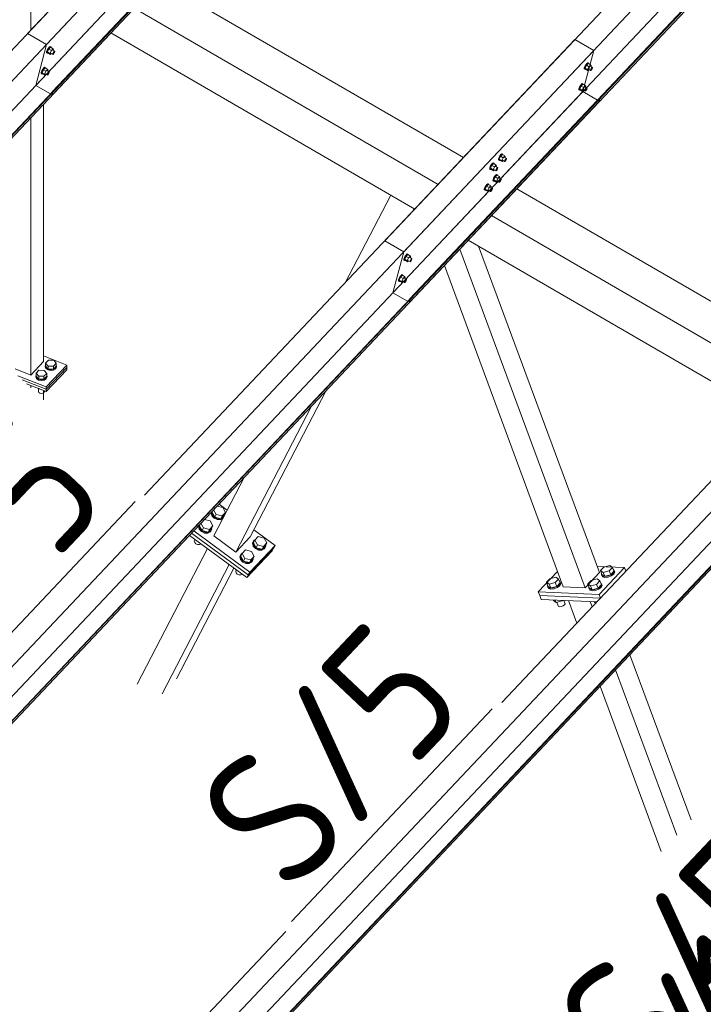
# Model space of a CAD drawing. Header units: millimetres. Extents: x -681 to 506, y -45 to 794.
# Tile 74 of 256: x -415 to -390, y 355 to 391. Entities that reach past the tile are written whole.
import ezdxf

# ---------------------------------------------------------------- set-up
doc = ezdxf.new("R2010")
doc.units = ezdxf.units.MM
doc.header["$LTSCALE"] = 0.6
doc.linetypes.add('XKITLINE00', pattern=[0])
for name, color, linetype, lineweight in [('Bolt', 7, 'Continuous', 0), ('Part', 2, 'Continuous', 0), ('PartMark', 3, 'Continuous', 0)]:
    doc.layers.add(name, color=color, linetype=linetype, lineweight=lineweight)
doc.styles.add('ISOCPEUR', font='ISOCPEUR.TTF')

msp = doc.modelspace()

# ---------------------------------------------------------------- linework, layer by layer
at = {"layer": 'Bolt', "color": 3, "linetype": 'XKITLINE00', "lineweight": 0}
for p, q in [((-413.615, 390.115), (-413.613, 390.151)), ((-413.592, 390.206), (-413.613, 390.151)), ((-413.558, 390.266), (-413.592, 390.206)), ((-413.592, 390.102), (-413.59, 390.137)), ((-413.59, 390.137), (-413.568, 390.193)), ((-413.533, 390.249), (-413.584, 390.144)), ((-413.491, 390.09), (-413.584, 390.144)), ((-413.584, 390.144), (-413.571, 390.105)), ((-413.568, 390.193), (-413.534, 390.253)), ((-413.52, 390.315), (-413.558, 390.266)), ((-413.534, 390.253), (-413.497, 390.301)), ((-413.47, 390.316), (-413.533, 390.249)), ((-413.44, 390.195), (-413.533, 390.249)), ((-413.489, 390.339), (-413.52, 390.315)), ((-413.497, 390.301), (-413.465, 390.326)), ((-413.491, 390.09), (-413.44, 390.195)), ((-413.472, 390.333), (-413.489, 390.339)), ((-413.472, 390.333), (-413.449, 390.32)), ((-413.47, 390.316), (-413.377, 390.262)), ((-413.465, 390.326), (-413.449, 390.32)), ((-413.449, 390.32), (-413.45, 390.304)), ((-413.377, 390.262), (-413.44, 390.195)), ((-413.392, 390.211), (-413.317, 390.168)), ((-413.364, 390.224), (-413.377, 390.262)), ((-413.377, 390.105), (-413.36, 390.135)), ((-413.375, 390.202), (-413.364, 390.224)), ((-413.36, 390.135), (-413.341, 390.159)), ((-413.341, 390.159), (-413.326, 390.171)), ((-413.319, 390.15), (-413.329, 390.123)), ((-413.326, 390.171), (-413.317, 390.168)), ((-413.317, 390.168), (-413.319, 390.15)), ((-413.615, 390.115), (-413.592, 390.102)), ((-413.576, 390.096), (-413.592, 390.102)), ((-413.566, 390.103), (-413.576, 390.096)), ((-413.571, 390.105), (-413.478, 390.052)), ((-413.491, 390.09), (-413.478, 390.052)), ((-413.478, 390.052), (-413.442, 390.09)), ((-413.463, 390.102), (-413.389, 390.059)), ((-413.389, 390.059), (-413.388, 390.077)), ((-413.381, 390.056), (-413.389, 390.059)), ((-413.388, 390.077), (-413.377, 390.105)), ((-413.365, 390.068), (-413.381, 390.056)), ((-413.346, 390.093), (-413.365, 390.068)), ((-413.329, 390.123), (-413.346, 390.093)), ((-413.789, 389.451), (-413.81, 389.395)), ((-413.755, 389.511), (-413.789, 389.451)), ((-413.787, 389.382), (-413.766, 389.437)), ((-413.731, 389.494), (-413.781, 389.388)), ((-413.766, 389.437), (-413.732, 389.497)), ((-413.717, 389.559), (-413.755, 389.511)), ((-413.732, 389.497), (-413.694, 389.546)), ((-413.668, 389.56), (-413.731, 389.494)), ((-413.638, 389.44), (-413.731, 389.494)), ((-413.686, 389.584), (-413.717, 389.559)), ((-413.694, 389.546), (-413.663, 389.57)), ((-413.688, 389.334), (-413.638, 389.44)), ((-413.669, 389.577), (-413.686, 389.584)), ((-413.669, 389.577), (-413.646, 389.564)), ((-413.668, 389.56), (-413.575, 389.507)), ((-413.663, 389.57), (-413.646, 389.564)), ((-413.646, 389.564), (-413.647, 389.549)), ((-413.575, 389.507), (-413.638, 389.44)), ((-413.589, 389.456), (-413.515, 389.413)), ((-413.562, 389.468), (-413.575, 389.507)), ((-413.572, 389.446), (-413.562, 389.468)), ((-413.539, 389.403), (-413.523, 389.416)), ((-413.523, 389.416), (-413.515, 389.413)), ((-413.515, 389.413), (-413.516, 389.395)), ((-394.036, 389.525), (-394.034, 389.56)), ((-394.036, 389.525), (-394.013, 389.511)), ((-394.013, 389.615), (-394.034, 389.56)), ((-393.979, 389.675), (-394.013, 389.615)), ((-394.013, 389.511), (-394.01, 389.547)), ((-393.996, 389.505), (-394.013, 389.511)), ((-394.01, 389.547), (-393.989, 389.602)), ((-393.954, 389.658), (-394.004, 389.553)), ((-393.912, 389.499), (-394.004, 389.553)), ((-394.004, 389.553), (-393.992, 389.515)), ((-393.987, 389.512), (-393.996, 389.505)), ((-393.992, 389.515), (-393.899, 389.461)), ((-393.989, 389.602), (-393.955, 389.662)), ((-393.941, 389.724), (-393.979, 389.675)), ((-393.955, 389.662), (-393.918, 389.711)), ((-393.891, 389.725), (-393.954, 389.658)), ((-393.861, 389.604), (-393.954, 389.658)), ((-393.909, 389.749), (-393.941, 389.724)), ((-393.918, 389.711), (-393.886, 389.735)), ((-393.912, 389.499), (-393.861, 389.604)), ((-393.912, 389.499), (-393.899, 389.461)), ((-393.893, 389.742), (-393.909, 389.749)), ((-393.899, 389.461), (-393.863, 389.499)), ((-393.893, 389.742), (-393.869, 389.729)), ((-393.891, 389.725), (-393.798, 389.671)), ((-393.886, 389.735), (-393.869, 389.729)), ((-393.884, 389.512), (-393.81, 389.469)), ((-393.869, 389.729), (-393.871, 389.714)), ((-393.798, 389.671), (-393.861, 389.604)), ((-393.812, 389.621), (-393.738, 389.577)), ((-393.81, 389.469), (-393.809, 389.486)), ((-393.802, 389.465), (-393.81, 389.469)), ((-393.809, 389.486), (-393.798, 389.514)), ((-393.786, 389.478), (-393.802, 389.465)), ((-393.785, 389.633), (-393.798, 389.671)), ((-393.798, 389.514), (-393.781, 389.544)), ((-393.796, 389.611), (-393.785, 389.633)), ((-393.767, 389.502), (-393.786, 389.478)), ((-393.781, 389.544), (-393.762, 389.568)), ((-393.75, 389.532), (-393.767, 389.502)), ((-393.762, 389.568), (-393.746, 389.581)), ((-393.739, 389.56), (-393.75, 389.532)), ((-393.746, 389.581), (-393.738, 389.577)), ((-393.738, 389.577), (-393.739, 389.56)), ((-413.813, 389.36), (-413.81, 389.395)), ((-413.813, 389.36), (-413.79, 389.346)), ((-413.79, 389.346), (-413.787, 389.382)), ((-413.773, 389.34), (-413.79, 389.346)), ((-413.688, 389.334), (-413.781, 389.388)), ((-413.781, 389.388), (-413.768, 389.35)), ((-413.764, 389.347), (-413.773, 389.34)), ((-413.768, 389.35), (-413.675, 389.296)), ((-413.688, 389.334), (-413.675, 389.296)), ((-413.675, 389.296), (-413.639, 389.334)), ((-413.661, 389.347), (-413.587, 389.304)), ((-413.587, 389.304), (-413.585, 389.322)), ((-413.578, 389.301), (-413.587, 389.304)), ((-413.585, 389.322), (-413.575, 389.349)), ((-413.563, 389.313), (-413.578, 389.301)), ((-413.575, 389.349), (-413.558, 389.379)), ((-413.544, 389.337), (-413.563, 389.313)), ((-413.558, 389.379), (-413.539, 389.403)), ((-413.527, 389.367), (-413.544, 389.337)), ((-413.516, 389.395), (-413.527, 389.367)), ((-394.234, 388.769), (-394.231, 388.805)), ((-394.234, 388.769), (-394.21, 388.756)), ((-394.21, 388.86), (-394.231, 388.805)), ((-394.176, 388.92), (-394.21, 388.86)), ((-394.21, 388.756), (-394.208, 388.791)), ((-394.194, 388.749), (-394.21, 388.756)), ((-394.208, 388.791), (-394.187, 388.846)), ((-394.152, 388.903), (-394.202, 388.798)), ((-394.109, 388.744), (-394.202, 388.798)), ((-394.202, 388.798), (-394.189, 388.759)), ((-394.185, 388.757), (-394.194, 388.749)), ((-394.189, 388.759), (-394.096, 388.705)), ((-394.187, 388.846), (-394.153, 388.906)), ((-394.138, 388.969), (-394.176, 388.92)), ((-394.153, 388.906), (-394.115, 388.955)), ((-394.088, 388.97), (-394.152, 388.903)), ((-394.059, 388.849), (-394.152, 388.903)), ((-394.107, 388.993), (-394.138, 388.969)), ((-394.115, 388.955), (-394.084, 388.98)), ((-394.109, 388.744), (-394.059, 388.849)), ((-394.109, 388.744), (-394.096, 388.705)), ((-394.09, 388.987), (-394.107, 388.993)), ((-394.096, 388.705), (-394.06, 388.744)), ((-394.09, 388.987), (-394.067, 388.973)), ((-394.088, 388.97), (-393.995, 388.916)), ((-394.084, 388.98), (-394.067, 388.973)), ((-394.082, 388.756), (-394.007, 388.713)), ((-394.067, 388.973), (-394.068, 388.958)), ((-393.995, 388.916), (-394.059, 388.849)), ((-394.01, 388.865), (-393.936, 388.822)), ((-394.007, 388.713), (-394.006, 388.731)), ((-393.999, 388.71), (-394.007, 388.713)), ((-394.006, 388.731), (-393.996, 388.758)), ((-393.983, 388.722), (-393.999, 388.71)), ((-393.996, 388.758), (-393.979, 388.788)), ((-393.983, 388.878), (-393.995, 388.916)), ((-393.993, 388.855), (-393.983, 388.878)), ((-393.964, 388.747), (-393.983, 388.722)), ((-393.979, 388.788), (-393.96, 388.813)), ((-393.947, 388.777), (-393.964, 388.747)), ((-393.96, 388.813), (-393.944, 388.825)), ((-393.937, 388.804), (-393.947, 388.777)), ((-393.944, 388.825), (-393.936, 388.822)), ((-393.936, 388.822), (-393.937, 388.804)), ((-397.163, 386.212), (-397.161, 386.248)), ((-397.163, 386.212), (-397.14, 386.199)), ((-397.14, 386.303), (-397.161, 386.248)), ((-397.106, 386.363), (-397.14, 386.303)), ((-397.14, 386.199), (-397.137, 386.234)), ((-397.123, 386.193), (-397.14, 386.199)), ((-397.137, 386.234), (-397.116, 386.29)), ((-397.081, 386.346), (-397.132, 386.241)), ((-397.039, 386.187), (-397.132, 386.241)), ((-397.132, 386.241), (-397.119, 386.202)), ((-397.114, 386.2), (-397.123, 386.193)), ((-397.119, 386.202), (-397.026, 386.148)), ((-397.116, 386.29), (-397.082, 386.35)), ((-397.068, 386.412), (-397.106, 386.363)), ((-397.082, 386.35), (-397.045, 386.398)), ((-397.018, 386.413), (-397.081, 386.346)), ((-396.988, 386.292), (-397.081, 386.346)), ((-397.036, 386.436), (-397.068, 386.412)), ((-397.045, 386.398), (-397.013, 386.423)), ((-397.039, 386.187), (-396.988, 386.292)), ((-397.039, 386.187), (-397.026, 386.148)), ((-397.02, 386.43), (-397.036, 386.436)), ((-397.026, 386.148), (-396.99, 386.187)), ((-397.02, 386.43), (-396.997, 386.416)), ((-397.018, 386.413), (-396.925, 386.359)), ((-397.013, 386.423), (-396.997, 386.416)), ((-397.011, 386.199), (-396.937, 386.156)), ((-396.997, 386.416), (-396.998, 386.401)), ((-396.925, 386.359), (-396.988, 386.292)), ((-396.939, 386.308), (-396.865, 386.265)), ((-396.936, 386.174), (-396.925, 386.202)), ((-396.912, 386.321), (-396.925, 386.359)), ((-396.925, 386.202), (-396.908, 386.232)), ((-396.923, 386.298), (-396.912, 386.321)), ((-396.894, 386.19), (-396.913, 386.165)), ((-396.908, 386.232), (-396.889, 386.256)), ((-396.877, 386.22), (-396.894, 386.19)), ((-396.889, 386.256), (-396.873, 386.268)), ((-396.866, 386.247), (-396.877, 386.22)), ((-396.873, 386.268), (-396.865, 386.265)), ((-396.865, 386.265), (-396.866, 386.247)), ((-397.48, 385.877), (-397.478, 385.912)), ((-397.48, 385.877), (-397.457, 385.863)), ((-397.457, 385.967), (-397.478, 385.912)), ((-397.423, 386.027), (-397.457, 385.967)), ((-397.457, 385.863), (-397.454, 385.899)), ((-397.44, 385.857), (-397.457, 385.863)), ((-397.454, 385.899), (-397.433, 385.954)), ((-397.398, 386.01), (-397.449, 385.905)), ((-397.356, 385.851), (-397.449, 385.905)), ((-397.449, 385.905), (-397.436, 385.867)), ((-397.431, 385.864), (-397.44, 385.857)), ((-397.436, 385.867), (-397.343, 385.813)), ((-397.433, 385.954), (-397.399, 386.014)), ((-397.385, 386.076), (-397.423, 386.027)), ((-397.399, 386.014), (-397.362, 386.063)), ((-397.335, 386.077), (-397.398, 386.01)), ((-397.305, 385.956), (-397.398, 386.01)), ((-397.353, 386.101), (-397.385, 386.076)), ((-397.362, 386.063), (-397.33, 386.087)), ((-397.356, 385.851), (-397.305, 385.956)), ((-397.356, 385.851), (-397.343, 385.813)), ((-397.337, 386.094), (-397.353, 386.101)), ((-397.343, 385.813), (-397.307, 385.851)), ((-397.337, 386.094), (-397.314, 386.081)), ((-397.335, 386.077), (-397.242, 386.023)), ((-397.33, 386.087), (-397.314, 386.081)), ((-397.328, 385.864), (-397.254, 385.82)), ((-397.314, 386.081), (-397.315, 386.065)), ((-397.242, 386.023), (-397.305, 385.956)), ((-397.257, 385.972), (-397.182, 385.929)), ((-397.254, 385.82), (-397.253, 385.838)), ((-397.253, 385.838), (-397.242, 385.866)), ((-397.23, 385.829), (-397.246, 385.817)), ((-397.229, 385.985), (-397.242, 386.023)), ((-397.242, 385.866), (-397.225, 385.896)), ((-397.24, 385.963), (-397.229, 385.985)), ((-397.211, 385.854), (-397.23, 385.829)), ((-397.225, 385.896), (-397.206, 385.92)), ((-397.194, 385.884), (-397.211, 385.854)), ((-397.206, 385.92), (-397.191, 385.932)), ((-397.183, 385.911), (-397.194, 385.884)), ((-397.191, 385.932), (-397.182, 385.929)), ((-397.182, 385.929), (-397.183, 385.911)), ((-396.937, 386.156), (-396.936, 386.174)), ((-396.929, 386.153), (-396.937, 386.156)), ((-396.913, 386.165), (-396.929, 386.153)), ((-397.361, 385.457), (-397.358, 385.492)), ((-397.337, 385.548), (-397.358, 385.492)), ((-397.338, 385.443), (-397.335, 385.479)), ((-397.303, 385.608), (-397.337, 385.548)), ((-397.335, 385.479), (-397.314, 385.534)), ((-397.279, 385.59), (-397.329, 385.485)), ((-397.236, 385.431), (-397.329, 385.485)), ((-397.329, 385.485), (-397.316, 385.447)), ((-397.314, 385.534), (-397.28, 385.594)), ((-397.265, 385.656), (-397.303, 385.608)), ((-397.28, 385.594), (-397.242, 385.643)), ((-397.215, 385.657), (-397.279, 385.59)), ((-397.186, 385.537), (-397.279, 385.59)), ((-397.234, 385.681), (-397.265, 385.656)), ((-397.246, 385.817), (-397.254, 385.82)), ((-397.242, 385.643), (-397.211, 385.667)), ((-397.236, 385.431), (-397.186, 385.537)), ((-397.217, 385.674), (-397.234, 385.681)), ((-397.217, 385.674), (-397.194, 385.661)), ((-397.215, 385.657), (-397.122, 385.603)), ((-397.211, 385.667), (-397.194, 385.661)), ((-397.194, 385.661), (-397.195, 385.646)), ((-397.122, 385.603), (-397.186, 385.537)), ((-397.137, 385.553), (-397.063, 385.509)), ((-397.123, 385.446), (-397.106, 385.476)), ((-397.11, 385.565), (-397.122, 385.603)), ((-397.12, 385.543), (-397.11, 385.565)), ((-397.106, 385.476), (-397.087, 385.5)), ((-397.087, 385.5), (-397.071, 385.513)), ((-397.064, 385.492), (-397.074, 385.464)), ((-397.071, 385.513), (-397.063, 385.509)), ((-397.063, 385.509), (-397.064, 385.492)), ((-397.678, 385.121), (-397.675, 385.157)), ((-397.678, 385.121), (-397.655, 385.108)), ((-397.654, 385.212), (-397.675, 385.157)), ((-397.655, 385.108), (-397.652, 385.143)), ((-397.638, 385.101), (-397.655, 385.108)), ((-397.62, 385.272), (-397.654, 385.212)), ((-397.652, 385.143), (-397.631, 385.198)), ((-397.596, 385.255), (-397.646, 385.149)), ((-397.553, 385.095), (-397.646, 385.149)), ((-397.646, 385.149), (-397.633, 385.111)), ((-397.629, 385.108), (-397.638, 385.101)), ((-397.633, 385.111), (-397.54, 385.057)), ((-397.631, 385.198), (-397.597, 385.258)), ((-397.582, 385.32), (-397.62, 385.272)), ((-397.597, 385.258), (-397.559, 385.307)), ((-397.532, 385.322), (-397.596, 385.255)), ((-397.503, 385.201), (-397.596, 385.255)), ((-397.551, 385.345), (-397.582, 385.32)), ((-397.559, 385.307), (-397.528, 385.332)), ((-397.553, 385.095), (-397.503, 385.201)), ((-397.534, 385.339), (-397.551, 385.345)), ((-397.534, 385.339), (-397.511, 385.325)), ((-397.532, 385.322), (-397.44, 385.268)), ((-397.528, 385.332), (-397.511, 385.325)), ((-397.526, 385.108), (-397.451, 385.065)), ((-397.511, 385.325), (-397.512, 385.31)), ((-397.44, 385.268), (-397.503, 385.201)), ((-397.454, 385.217), (-397.38, 385.174)), ((-397.45, 385.083), (-397.44, 385.11)), ((-397.427, 385.229), (-397.44, 385.268)), ((-397.44, 385.11), (-397.423, 385.14)), ((-397.437, 385.207), (-397.427, 385.229)), ((-397.423, 385.14), (-397.404, 385.165)), ((-397.392, 385.128), (-397.409, 385.098)), ((-397.404, 385.165), (-397.388, 385.177)), ((-397.381, 385.156), (-397.392, 385.128)), ((-397.388, 385.177), (-397.38, 385.174)), ((-397.38, 385.174), (-397.381, 385.156)), ((-397.361, 385.457), (-397.338, 385.443)), ((-397.321, 385.437), (-397.338, 385.443)), ((-397.312, 385.444), (-397.321, 385.437)), ((-397.316, 385.447), (-397.223, 385.393)), ((-397.236, 385.431), (-397.223, 385.393)), ((-397.223, 385.393), (-397.187, 385.431)), ((-397.209, 385.444), (-397.134, 385.401)), ((-397.134, 385.401), (-397.133, 385.418)), ((-397.126, 385.398), (-397.134, 385.401)), ((-397.133, 385.418), (-397.123, 385.446)), ((-397.11, 385.41), (-397.126, 385.398)), ((-397.091, 385.434), (-397.11, 385.41)), ((-397.074, 385.464), (-397.091, 385.434)), ((-397.553, 385.095), (-397.54, 385.057)), ((-397.54, 385.057), (-397.504, 385.095)), ((-397.451, 385.065), (-397.45, 385.083)), ((-397.443, 385.062), (-397.451, 385.065)), ((-397.427, 385.074), (-397.443, 385.062)), ((-397.409, 385.098), (-397.427, 385.074)), ((-400.607, 382.564), (-400.605, 382.6)), ((-400.584, 382.655), (-400.605, 382.6)), ((-400.55, 382.715), (-400.584, 382.655)), ((-400.582, 382.586), (-400.56, 382.641)), ((-400.525, 382.698), (-400.576, 382.592)), ((-400.56, 382.641), (-400.526, 382.701)), ((-400.512, 382.764), (-400.55, 382.715)), ((-400.526, 382.701), (-400.489, 382.75)), ((-400.462, 382.765), (-400.525, 382.698)), ((-400.432, 382.644), (-400.525, 382.698)), ((-400.48, 382.788), (-400.512, 382.764)), ((-400.489, 382.75), (-400.457, 382.775)), ((-400.483, 382.539), (-400.432, 382.644)), ((-400.464, 382.782), (-400.48, 382.788)), ((-400.464, 382.782), (-400.441, 382.768)), ((-400.462, 382.765), (-400.369, 382.711)), ((-400.457, 382.775), (-400.441, 382.768)), ((-400.441, 382.768), (-400.442, 382.753)), ((-400.369, 382.711), (-400.432, 382.644)), ((-400.384, 382.66), (-400.309, 382.617)), ((-400.356, 382.672), (-400.369, 382.711)), ((-400.367, 382.65), (-400.356, 382.672)), ((-400.352, 382.583), (-400.333, 382.608)), ((-400.333, 382.608), (-400.318, 382.62)), ((-400.311, 382.599), (-400.321, 382.571)), ((-400.318, 382.62), (-400.309, 382.617)), ((-400.309, 382.617), (-400.311, 382.599)), ((-400.607, 382.564), (-400.584, 382.551)), ((-400.584, 382.551), (-400.582, 382.586)), ((-400.567, 382.544), (-400.584, 382.551)), ((-400.483, 382.539), (-400.576, 382.592)), ((-400.576, 382.592), (-400.563, 382.554)), ((-400.558, 382.552), (-400.567, 382.544)), ((-400.563, 382.554), (-400.47, 382.5)), ((-400.483, 382.539), (-400.47, 382.5)), ((-400.47, 382.5), (-400.434, 382.539)), ((-400.455, 382.551), (-400.381, 382.508)), ((-400.381, 382.508), (-400.38, 382.526)), ((-400.373, 382.505), (-400.381, 382.508)), ((-400.38, 382.526), (-400.369, 382.553)), ((-400.357, 382.517), (-400.373, 382.505)), ((-400.369, 382.553), (-400.352, 382.583)), ((-400.338, 382.541), (-400.357, 382.517)), ((-400.321, 382.571), (-400.338, 382.541)), ((-400.781, 381.899), (-400.802, 381.844)), ((-400.747, 381.959), (-400.781, 381.899)), ((-400.779, 381.831), (-400.758, 381.886)), ((-400.723, 381.942), (-400.773, 381.837)), ((-400.758, 381.886), (-400.724, 381.946)), ((-400.709, 382.008), (-400.747, 381.959)), ((-400.724, 381.946), (-400.686, 381.995)), ((-400.659, 382.009), (-400.723, 381.942)), ((-400.63, 381.888), (-400.723, 381.942)), ((-400.678, 382.033), (-400.709, 382.008)), ((-400.686, 381.995), (-400.655, 382.019)), ((-400.68, 381.783), (-400.63, 381.888)), ((-400.661, 382.026), (-400.678, 382.033)), ((-400.661, 382.026), (-400.638, 382.013)), ((-400.659, 382.009), (-400.567, 381.955)), ((-400.655, 382.019), (-400.638, 382.013)), ((-400.638, 382.013), (-400.639, 381.997)), ((-400.567, 381.955), (-400.63, 381.888)), ((-400.581, 381.904), (-400.507, 381.861)), ((-400.554, 381.917), (-400.567, 381.955)), ((-400.564, 381.895), (-400.554, 381.917)), ((-400.805, 381.809), (-400.802, 381.844)), ((-400.805, 381.809), (-400.782, 381.795)), ((-400.782, 381.795), (-400.779, 381.831)), ((-400.765, 381.789), (-400.782, 381.795)), ((-400.68, 381.783), (-400.773, 381.837)), ((-400.773, 381.837), (-400.76, 381.799)), ((-400.756, 381.796), (-400.765, 381.789)), ((-400.76, 381.799), (-400.667, 381.745)), ((-400.68, 381.783), (-400.667, 381.745)), ((-400.667, 381.745), (-400.631, 381.783)), ((-400.653, 381.796), (-400.578, 381.752)), ((-400.578, 381.752), (-400.577, 381.77)), ((-400.57, 381.749), (-400.578, 381.752)), ((-400.577, 381.77), (-400.567, 381.798)), ((-400.554, 381.762), (-400.57, 381.749)), ((-400.567, 381.798), (-400.55, 381.828)), ((-400.536, 381.786), (-400.554, 381.762)), ((-400.55, 381.828), (-400.531, 381.852)), ((-400.519, 381.816), (-400.536, 381.786)), ((-400.531, 381.852), (-400.515, 381.864)), ((-400.508, 381.843), (-400.519, 381.816)), ((-400.515, 381.864), (-400.507, 381.861)), ((-400.507, 381.861), (-400.508, 381.843)), ((-413.662, 378.704), (-413.649, 378.733)), ((-413.636, 378.638), (-413.662, 378.704)), ((-413.662, 378.679), (-413.662, 378.704)), ((-413.662, 378.679), (-413.636, 378.612)), ((-413.649, 378.81), (-413.549, 378.916)), ((-413.649, 378.704), (-413.649, 378.81)), ((-413.556, 378.702), (-413.649, 378.81)), ((-413.649, 378.704), (-413.556, 378.595)), ((-413.556, 378.595), (-413.556, 378.702)), ((-413.364, 378.699), (-413.556, 378.702)), ((-413.549, 378.916), (-413.356, 378.913)), ((-413.264, 378.805), (-413.364, 378.699)), ((-413.364, 378.593), (-413.364, 378.699)), ((-413.364, 378.593), (-413.264, 378.698)), ((-413.356, 378.913), (-413.264, 378.805)), ((-413.251, 378.698), (-413.28, 378.633)), ((-413.28, 378.607), (-413.251, 378.673)), ((-413.264, 378.698), (-413.264, 378.805)), ((-413.264, 378.733), (-413.251, 378.698)), ((-413.251, 378.673), (-413.251, 378.698)), ((-414.007, 378.338), (-413.994, 378.367)), ((-413.982, 378.271), (-414.007, 378.338)), ((-414.007, 378.312), (-414.007, 378.338)), ((-414.007, 378.312), (-413.982, 378.246)), ((-413.994, 378.444), (-413.895, 378.55)), ((-413.994, 378.338), (-413.994, 378.444)), ((-413.902, 378.335), (-413.994, 378.444)), ((-413.994, 378.338), (-413.902, 378.229)), ((-413.902, 378.229), (-413.902, 378.335)), ((-413.709, 378.333), (-413.902, 378.335)), ((-413.895, 378.55), (-413.702, 378.547)), ((-413.61, 378.439), (-413.709, 378.333)), ((-413.709, 378.226), (-413.709, 378.333)), ((-413.709, 378.226), (-413.61, 378.332)), ((-413.702, 378.547), (-413.61, 378.439)), ((-413.563, 378.588), (-413.636, 378.638)), ((-413.636, 378.612), (-413.563, 378.563)), ((-413.596, 378.332), (-413.626, 378.266)), ((-413.626, 378.241), (-413.596, 378.306)), ((-413.61, 378.332), (-413.61, 378.439)), ((-413.61, 378.366), (-413.596, 378.332)), ((-413.596, 378.306), (-413.596, 378.332)), ((-413.461, 378.569), (-413.563, 378.588)), ((-413.563, 378.563), (-413.461, 378.544)), ((-413.556, 378.595), (-413.364, 378.593)), ((-413.357, 378.585), (-413.461, 378.569)), ((-413.461, 378.544), (-413.357, 378.56)), ((-413.28, 378.633), (-413.357, 378.585)), ((-413.357, 378.56), (-413.28, 378.607)), ((-413.909, 378.222), (-413.982, 378.271)), ((-413.982, 378.246), (-413.909, 378.196)), ((-413.806, 378.203), (-413.909, 378.222)), ((-413.909, 378.196), (-413.806, 378.177)), ((-413.902, 378.229), (-413.709, 378.226)), ((-413.703, 378.219), (-413.806, 378.203)), ((-413.806, 378.177), (-413.703, 378.193)), ((-413.626, 378.266), (-413.703, 378.219)), ((-413.703, 378.193), (-413.626, 378.241)), ((-413.902, 377.872), (-413.92, 377.893)), ((-413.913, 377.783), (-413.913, 377.885)), ((-413.913, 377.783), (-413.899, 377.747)), ((-413.902, 377.872), (-413.902, 377.886)), ((-413.865, 377.871), (-413.902, 377.872)), ((-413.899, 377.747), (-413.86, 377.721)), ((-413.86, 377.721), (-413.804, 377.71)), ((-413.804, 377.71), (-413.749, 377.719)), ((-413.749, 377.719), (-413.707, 377.745)), ((-413.707, 377.745), (-413.691, 377.78)), ((-413.691, 377.78), (-413.691, 377.803)), ((-407.604, 373.391), (-407.619, 373.356)), ((-407.619, 373.356), (-407.594, 373.254)), ((-407.605, 373.383), (-407.6, 373.396)), ((-407.58, 373.281), (-407.605, 373.383)), ((-407.592, 373.379), (-407.565, 373.432)), ((-407.592, 373.379), (-407.493, 373.199)), ((-407.5, 373.191), (-407.58, 373.281)), ((-407.441, 373.298), (-407.534, 373.465)), ((-407.493, 373.199), (-407.441, 373.298)), ((-407.222, 373.244), (-407.441, 373.298)), ((-407.405, 373.601), (-407.202, 373.551)), ((-407.102, 373.37), (-407.222, 373.244)), ((-407.202, 373.551), (-407.102, 373.37)), ((-407.154, 373.271), (-407.102, 373.37)), ((-407.145, 373.287), (-407.141, 373.268)), ((-408.054, 372.891), (-408.026, 372.944)), ((-407.903, 372.809), (-407.995, 372.977)), ((-407.866, 373.113), (-407.663, 373.063)), ((-407.663, 373.063), (-407.563, 372.882)), ((-407.594, 373.254), (-407.514, 373.165)), ((-407.514, 373.165), (-407.399, 373.111)), ((-407.385, 373.137), (-407.5, 373.191)), ((-407.493, 373.199), (-407.273, 373.145)), ((-407.399, 373.111), (-407.281, 373.108)), ((-407.268, 373.134), (-407.385, 373.137)), ((-407.281, 373.108), (-407.192, 373.155)), ((-407.273, 373.145), (-407.154, 373.271)), ((-407.273, 373.145), (-407.222, 373.244)), ((-407.178, 373.182), (-407.268, 373.134)), ((-407.141, 373.268), (-407.177, 373.185)), ((-408.065, 372.903), (-408.08, 372.868)), ((-408.08, 372.868), (-408.055, 372.766)), ((-408.066, 372.894), (-408.061, 372.907)), ((-408.041, 372.792), (-408.066, 372.894)), ((-408.055, 372.766), (-407.975, 372.676)), ((-408.054, 372.891), (-407.954, 372.71)), ((-407.961, 372.703), (-408.041, 372.792)), ((-407.975, 372.676), (-407.86, 372.622)), ((-407.847, 372.649), (-407.961, 372.703)), ((-407.954, 372.71), (-407.903, 372.809)), ((-407.954, 372.71), (-407.735, 372.656)), ((-407.683, 372.755), (-407.903, 372.809)), ((-407.86, 372.622), (-407.742, 372.619)), ((-407.729, 372.645), (-407.847, 372.649)), ((-407.742, 372.619), (-407.653, 372.667)), ((-407.735, 372.656), (-407.615, 372.783)), ((-407.735, 372.656), (-407.683, 372.755)), ((-407.639, 372.693), (-407.729, 372.645)), ((-407.563, 372.882), (-407.683, 372.755)), ((-407.653, 372.667), (-407.639, 372.693)), ((-407.602, 372.78), (-407.639, 372.693)), ((-407.615, 372.783), (-407.563, 372.882)), ((-407.607, 372.799), (-407.602, 372.78)), ((-408.215, 372.387), (-408.235, 372.34)), ((-408.235, 372.34), (-408.221, 372.284)), ((-408.221, 372.284), (-408.177, 372.235)), ((-408.215, 372.387), (-408.212, 372.391)), ((-408.177, 372.235), (-408.115, 372.206)), ((-408.149, 372.334), (-408.159, 372.352)), ((-408.149, 372.334), (-408.145, 372.342)), ((-408.127, 372.328), (-408.149, 372.334)), ((-408.115, 372.206), (-408.051, 372.204)), ((-408.051, 372.204), (-408.002, 372.23)), ((-408.002, 372.23), (-408, 372.235)), ((-406.075, 372.333), (-406.113, 372.247)), ((-406.113, 372.247), (-406.088, 372.145)), ((-406.099, 372.273), (-406.062, 372.36)), ((-406.074, 372.172), (-406.099, 372.273)), ((-406.086, 372.27), (-406.035, 372.369)), ((-406.086, 372.27), (-405.987, 372.089)), ((-406.075, 372.333), (-406.062, 372.36)), ((-406.062, 372.36), (-406.025, 372.379)), ((-406.035, 372.369), (-405.915, 372.496)), ((-405.935, 372.188), (-406.035, 372.369)), ((-405.915, 372.496), (-405.696, 372.442)), ((-405.596, 372.261), (-405.716, 372.134)), ((-405.696, 372.442), (-405.596, 372.261)), ((-405.647, 372.162), (-405.596, 372.261)), ((-406.537, 371.845), (-406.574, 371.758)), ((-406.56, 371.785), (-406.523, 371.871)), ((-406.547, 371.782), (-406.496, 371.881)), ((-406.537, 371.845), (-406.523, 371.871)), ((-406.523, 371.871), (-406.487, 371.891)), ((-406.496, 371.881), (-406.376, 372.008)), ((-406.396, 371.7), (-406.496, 371.881)), ((-406.376, 372.008), (-406.157, 371.954)), ((-406.157, 371.954), (-406.057, 371.773)), ((-406.088, 372.145), (-406.007, 372.055)), ((-405.994, 372.082), (-406.074, 372.172)), ((-406.007, 372.055), (-405.893, 372.002)), ((-405.879, 372.028), (-405.994, 372.082)), ((-405.987, 372.089), (-405.935, 372.188)), ((-405.987, 372.089), (-405.767, 372.035)), ((-405.716, 372.134), (-405.935, 372.188)), ((-405.893, 372.002), (-405.775, 371.998)), ((-405.761, 372.025), (-405.879, 372.028)), ((-405.775, 371.998), (-405.686, 372.046)), ((-405.767, 372.035), (-405.647, 372.162)), ((-405.767, 372.035), (-405.716, 372.134)), ((-405.672, 372.073), (-405.761, 372.025)), ((-405.686, 372.046), (-405.672, 372.073)), ((-405.635, 372.159), (-405.672, 372.073)), ((-405.639, 372.178), (-405.635, 372.159)), ((-406.574, 371.758), (-406.549, 371.657)), ((-406.535, 371.683), (-406.56, 371.785)), ((-406.549, 371.657), (-406.468, 371.567)), ((-406.547, 371.782), (-406.448, 371.601)), ((-406.455, 371.593), (-406.535, 371.683)), ((-406.468, 371.567), (-406.354, 371.513)), ((-406.34, 371.54), (-406.455, 371.593)), ((-406.448, 371.601), (-406.396, 371.7)), ((-406.448, 371.601), (-406.228, 371.547)), ((-406.177, 371.646), (-406.396, 371.7)), ((-406.354, 371.513), (-406.236, 371.51)), ((-406.223, 371.536), (-406.34, 371.54)), ((-406.236, 371.51), (-406.147, 371.558)), ((-406.228, 371.547), (-406.109, 371.674)), ((-406.228, 371.547), (-406.177, 371.646)), ((-406.133, 371.584), (-406.223, 371.536)), ((-406.057, 371.773), (-406.177, 371.646)), ((-406.147, 371.558), (-406.133, 371.584)), ((-406.096, 371.67), (-406.133, 371.584)), ((-406.109, 371.674), (-406.057, 371.773)), ((-406.1, 371.689), (-406.096, 371.67)), ((-406.708, 371.278), (-406.729, 371.231)), ((-406.729, 371.231), (-406.715, 371.175)), ((-406.715, 371.175), (-406.671, 371.126)), ((-406.708, 371.278), (-406.706, 371.282)), ((-406.671, 371.126), (-406.609, 371.097)), ((-406.643, 371.224), (-406.653, 371.243)), ((-406.643, 371.224), (-406.639, 371.232)), ((-406.621, 371.219), (-406.643, 371.224)), ((-406.496, 371.121), (-406.494, 371.125)), ((-393.443, 371.257), (-393.323, 371.384)), ((-393.391, 371.118), (-393.443, 371.257)), ((-393.343, 371.187), (-393.443, 371.257)), ((-393.404, 371.114), (-393.396, 371.13)), ((-393.124, 371.243), (-393.343, 371.187)), ((-393.292, 371.048), (-393.343, 371.187)), ((-393.323, 371.384), (-393.104, 371.441)), ((-393.004, 371.37), (-393.124, 371.243)), ((-393.072, 371.104), (-393.124, 371.243)), ((-393.104, 371.441), (-393.004, 371.37)), ((-393.072, 371.104), (-392.953, 371.231)), ((-392.977, 371.166), (-393.067, 371.1)), ((-393.053, 371.063), (-392.963, 371.129)), ((-392.953, 371.231), (-393.004, 371.37)), ((-392.94, 371.234), (-392.977, 371.166)), ((-392.974, 371.289), (-392.965, 371.287)), ((-392.965, 371.287), (-392.94, 371.234)), ((-392.963, 371.129), (-392.926, 371.197)), ((-392.926, 371.197), (-392.94, 371.234)), ((-406.609, 371.097), (-406.545, 371.095)), ((-406.545, 371.095), (-406.496, 371.121)), ((-395.409, 370.833), (-395.29, 370.96)), ((-395.358, 370.693), (-395.409, 370.833)), ((-395.31, 370.762), (-395.409, 370.833)), ((-395.091, 370.819), (-395.31, 370.762)), ((-395.29, 370.96), (-395.07, 371.016)), ((-394.971, 370.946), (-395.091, 370.819)), ((-395.039, 370.68), (-395.091, 370.819)), ((-395.07, 371.016), (-394.971, 370.946)), ((-395.039, 370.68), (-394.919, 370.807)), ((-394.919, 370.807), (-394.971, 370.946)), ((-394.907, 370.81), (-394.944, 370.742)), ((-394.941, 370.865), (-394.931, 370.862)), ((-394.931, 370.862), (-394.907, 370.81)), ((-394.93, 370.705), (-394.893, 370.773)), ((-394.893, 370.773), (-394.907, 370.81)), ((-393.904, 370.768), (-393.784, 370.895)), ((-393.852, 370.629), (-393.904, 370.768)), ((-393.804, 370.698), (-393.904, 370.768)), ((-393.784, 370.895), (-393.565, 370.952)), ((-393.465, 370.882), (-393.585, 370.755)), ((-393.565, 370.952), (-393.465, 370.882)), ((-393.414, 370.743), (-393.465, 370.882)), ((-393.435, 370.801), (-393.426, 370.798)), ((-393.426, 370.798), (-393.401, 370.746)), ((-393.379, 371.062), (-393.404, 371.114)), ((-393.39, 371.077), (-393.404, 371.114)), ((-393.292, 371.048), (-393.391, 371.118)), ((-393.365, 371.025), (-393.39, 371.077)), ((-393.299, 371.04), (-393.379, 371.062)), ((-393.365, 371.025), (-393.285, 371.003)), ((-393.184, 371.054), (-393.299, 371.04)), ((-393.292, 371.048), (-393.072, 371.104)), ((-393.285, 371.003), (-393.171, 371.017)), ((-393.067, 371.1), (-393.184, 371.054)), ((-393.171, 371.017), (-393.053, 371.063)), ((-395.371, 370.69), (-395.362, 370.706)), ((-395.346, 370.638), (-395.371, 370.69)), ((-395.357, 370.653), (-395.371, 370.69)), ((-395.258, 370.623), (-395.358, 370.693)), ((-395.332, 370.601), (-395.357, 370.653)), ((-395.265, 370.616), (-395.346, 370.638)), ((-395.332, 370.601), (-395.252, 370.579)), ((-395.258, 370.623), (-395.31, 370.762)), ((-395.151, 370.63), (-395.265, 370.616)), ((-395.258, 370.623), (-395.039, 370.68)), ((-395.252, 370.579), (-395.137, 370.593)), ((-395.033, 370.676), (-395.151, 370.63)), ((-395.137, 370.593), (-395.02, 370.639)), ((-394.944, 370.742), (-395.033, 370.676)), ((-395.02, 370.639), (-394.93, 370.705)), ((-393.865, 370.626), (-393.857, 370.641)), ((-393.84, 370.574), (-393.865, 370.626)), ((-393.851, 370.589), (-393.865, 370.626)), ((-393.753, 370.559), (-393.852, 370.629)), ((-393.827, 370.537), (-393.851, 370.589)), ((-393.76, 370.552), (-393.84, 370.574)), ((-393.827, 370.537), (-393.746, 370.515)), ((-393.585, 370.755), (-393.804, 370.698)), ((-393.753, 370.559), (-393.804, 370.698)), ((-393.645, 370.566), (-393.76, 370.552)), ((-393.753, 370.559), (-393.534, 370.616)), ((-393.746, 370.515), (-393.632, 370.528)), ((-393.528, 370.612), (-393.645, 370.566)), ((-393.632, 370.528), (-393.514, 370.575)), ((-393.534, 370.616), (-393.585, 370.755)), ((-393.534, 370.616), (-393.414, 370.743)), ((-393.438, 370.678), (-393.528, 370.612)), ((-393.514, 370.575), (-393.424, 370.641)), ((-393.401, 370.746), (-393.438, 370.678)), ((-393.424, 370.641), (-393.387, 370.709)), ((-393.387, 370.709), (-393.401, 370.746)), ((-395.162, 370.165), (-395.17, 370.187)), ((-395.063, 370.095), (-395.162, 370.165)), ((-395.063, 370.095), (-395.096, 370.184)), ((-394.843, 370.151), (-395.063, 370.095)), ((-394.991, 369.975), (-395.037, 370.101)), ((-394.843, 370.151), (-394.852, 370.173)), ((-394.824, 370.172), (-394.843, 370.151)), ((-394.737, 370.041), (-394.785, 370.171)), ((-393.657, 370.101), (-393.665, 370.123)), ((-393.617, 370.072), (-393.657, 370.101)), ((-393.585, 370.106), (-393.59, 370.12)), ((-394.977, 369.947), (-394.991, 369.975)), ((-394.977, 369.947), (-394.933, 369.935)), ((-394.933, 369.935), (-394.871, 369.942)), ((-394.871, 369.942), (-394.806, 369.968)), ((-394.806, 369.968), (-394.758, 370.004)), ((-394.758, 370.004), (-394.737, 370.041))]:
    msp.add_line(p, q, dxfattribs=at)
at = {"layer": 'Part', "color": 2, "linetype": 'XKITLINE00', "lineweight": 0}
for p, q in [((-413.618, 390.419), (-374.422, 431.939)), ((-374.813, 430.443), (-414.009, 388.923)), ((-413.418, 388.563), (-374.222, 430.082)), ((-374.211, 430.206), (-413.407, 388.687)), ((-374.192, 430.196), (-413.389, 388.676)), ((-400.61, 382.868), (-361.414, 424.387)), ((-361.805, 422.891), (-401.001, 381.372)), ((-400.41, 381.011), (-361.214, 422.531)), ((-361.203, 422.655), (-400.399, 381.135)), ((-361.184, 422.644), (-400.38, 381.125)), ((-398.638, 407.414), (-414.305, 390.818)), ((-385.63, 399.862), (-401.297, 383.267)), ((-407.388, 398.145), (-423.055, 381.549)), ((-445.897, 356.226), (-406.701, 397.746)), ((-407.092, 396.25), (-446.288, 354.73)), ((-445.697, 354.37), (-406.501, 395.89)), ((-406.49, 396.014), (-445.686, 354.494)), ((-406.472, 396.003), (-445.668, 354.483)), ((-409.499, 392.714), (-398.439, 386.294)), ((-414.192, 390.938), (-414.192, 392.535)), ((-410.421, 391.738), (-399.361, 385.317)), ((-414.305, 390.818), (-413.618, 390.419)), ((-411.27, 390.838), (-400.21, 384.418)), ((-394.38, 390.594), (-410.047, 373.998)), ((-394.38, 390.594), (-393.693, 390.195)), ((-432.889, 348.675), (-393.693, 390.195)), ((-413.618, 390.419), (-414.009, 388.923)), ((-393.693, 390.195), (-394.084, 388.699)), ((-394.084, 388.699), (-433.28, 347.179)), ((-414.009, 388.923), (-413.476, 388.614)), ((-393.551, 388.389), (-394.084, 388.699)), ((-432.689, 346.818), (-393.493, 388.338)), ((-393.482, 388.462), (-432.678, 346.943)), ((-393.463, 388.452), (-432.66, 346.932)), ((-413.389, 388.676), (-413.418, 388.563)), ((-413.407, 388.687), (-413.389, 388.676)), ((-393.493, 388.338), (-393.463, 388.452)), ((-393.463, 388.452), (-393.482, 388.462)), ((-413.731, 378.866), (-413.731, 388.231)), ((-414.192, 378.378), (-414.192, 387.743)), ((-396.491, 385.163), (-385.431, 378.743)), ((-402.737, 381.741), (-401.085, 384.926)), ((-400.291, 384.333), (-400.238, 384.434)), ((-397.413, 384.186), (-386.353, 377.766)), ((-401.297, 383.267), (-400.61, 382.868)), ((-398.567, 382.963), (-394.002, 370.633)), ((-398.262, 383.287), (-387.202, 376.867)), ((-393.484, 371.183), (-397.884, 383.067)), ((-381.372, 383.042), (-397.039, 366.447)), ((-419.881, 341.123), (-380.685, 382.643)), ((-400.61, 382.868), (-401.001, 381.372)), ((-394.799, 370.667), (-399.131, 382.366)), ((-401.001, 381.372), (-400.468, 381.062)), ((-381.076, 381.147), (-420.272, 339.627)), ((-380.474, 380.911), (-419.67, 339.391)), ((-380.455, 380.9), (-419.652, 339.381)), ((-400.38, 381.125), (-400.41, 381.011)), ((-400.399, 381.135), (-400.38, 381.125)), ((-419.681, 339.267), (-380.485, 380.787)), ((-413.731, 379.075), (-412.874, 378.741)), ((-414.192, 378.378), (-413.731, 378.866)), ((-413.624, 377.947), (-412.874, 378.741)), ((-413.624, 377.862), (-412.874, 378.656)), ((-412.874, 378.656), (-413.624, 377.862)), ((-412.874, 378.741), (-412.874, 378.656)), ((-412.874, 378.656), (-412.874, 378.571)), ((-414.762, 378.6), (-414.192, 378.378)), ((-414.658, 378.351), (-413.624, 377.947)), ((-412.874, 378.571), (-413.624, 377.777)), ((-414.505, 378.206), (-413.624, 377.862)), ((-414.505, 378.206), (-413.624, 377.862)), ((-414.351, 378.061), (-413.624, 377.777)), ((-414.192, 377.911), (-414.192, 377.999)), ((-413.624, 377.862), (-413.624, 377.947)), ((-413.731, 377.475), (-413.731, 377.819)), ((-413.624, 377.777), (-413.624, 377.862)), ((-406.206, 372.481), (-403.452, 377.789)), ((-406.725, 371.932), (-403.971, 377.239)), ((-407.522, 372.519), (-406.418, 374.647)), ((-407.335, 373.675), (-407.037, 373.455)), ((-408.334, 372.618), (-406.269, 371.097)), ((-408.334, 372.618), (-406.269, 371.097)), ((-408.258, 372.698), (-406.218, 371.196)), ((-406.07, 372.743), (-405.296, 372.173)), ((-408.41, 372.537), (-406.321, 370.998)), ((-407.522, 372.519), (-406.725, 371.932)), ((-406.725, 371.932), (-406.206, 372.481)), ((-410.322, 367.123), (-407.761, 372.059)), ((-405.398, 371.975), (-406.321, 370.998)), ((-406.269, 371.097), (-405.347, 372.074)), ((-405.347, 372.074), (-406.269, 371.097)), ((-406.218, 371.196), (-405.296, 372.173)), ((-405.347, 372.074), (-405.398, 371.975)), ((-405.296, 372.173), (-405.347, 372.074)), ((-409.405, 366.766), (-406.964, 371.472)), ((-408.886, 367.315), (-406.795, 371.347)), ((-406.269, 371.097), (-406.218, 371.196)), ((-395.007, 371.228), (-395.71, 370.484)), ((-394.002, 370.633), (-393.484, 371.183)), ((-392.573, 371.367), (-393.567, 371.409)), ((-392.573, 371.367), (-393.496, 370.39)), ((-392.523, 371.231), (-392.573, 371.367)), ((-406.321, 370.998), (-406.269, 371.097)), ((-395.71, 370.484), (-393.496, 370.39)), ((-395.71, 370.484), (-395.658, 370.345)), ((-394.002, 370.633), (-394.799, 370.667)), ((-395.658, 370.345), (-393.448, 370.251)), ((-395.607, 370.206), (-395.658, 370.345)), ((-395.658, 370.345), (-393.448, 370.251)), ((-393.572, 370.119), (-395.607, 370.206)), ((-394.308, 369.34), (-394.613, 370.163)), ((-393.744, 369.937), (-393.816, 370.129)), ((-393.496, 370.39), (-393.445, 370.254)), ((-390.149, 362.175), (-392.376, 368.191)), ((-390.667, 361.626), (-392.895, 367.642)), ((-391.231, 361.029), (-393.458, 367.045)), ((-404.901, 358.118), (-420.569, 341.523))]:
    msp.add_line(p, q, dxfattribs=at)
at = {"layer": 'PartMark', "color": 1, "linetype": 'XKITLINE00', "lineweight": 0}
for p, q in [((-417.708, 366.029), (-410.395, 373.776)), ((-404.7, 358.478), (-397.387, 366.224))]:
    msp.add_line(p, q, dxfattribs=at)

# ---------------------------------------------------------------- texts
at = {"layer": 'PartMark', "color": 1, "style": 'ISOCPEUR', "width": 0.85}
for s, p in [('S/5', (-417.732, 366.877)), ('S/5', (-404.724, 359.326)), ('S/5', (-391.716, 351.775)), ('M/14', (-392.07, 348.286))]:
    msp.add_text(s, height=5, rotation=46.6502, dxfattribs=at).set_placement(p)

doc.saveas('drawing.dxf')
